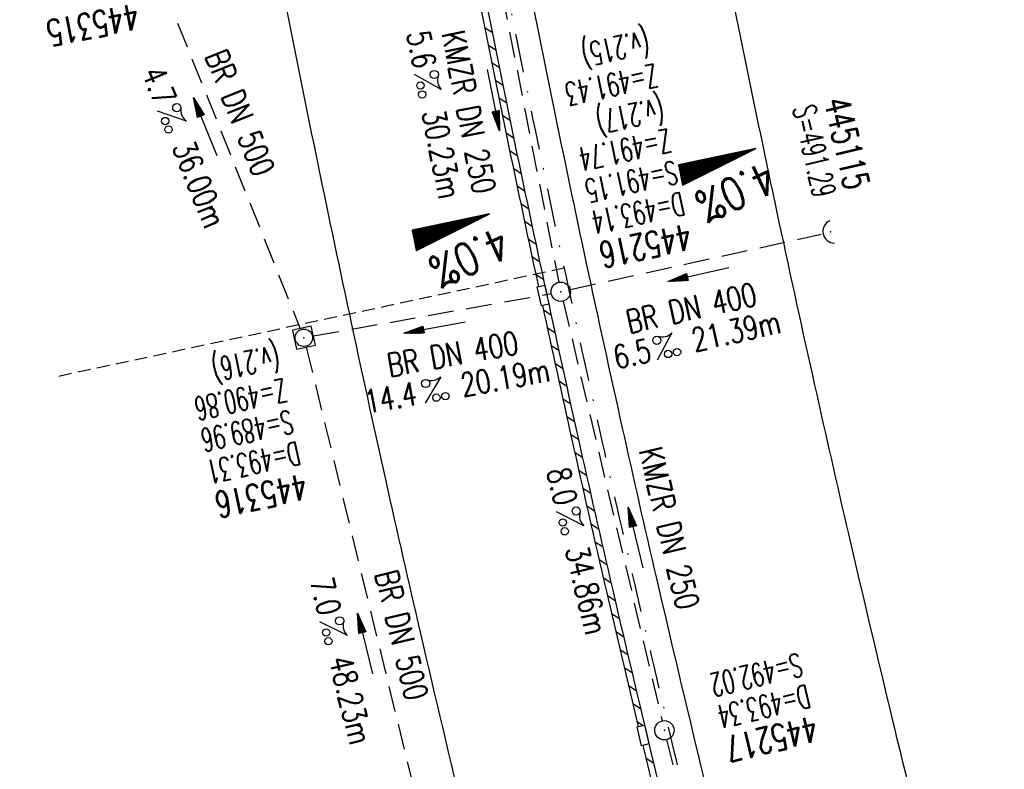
# Model space of a CAD drawing. Extents: x 459406 to 461721, y 413308 to 423218.
# Tile 79 of 256: x 460939 to 461015, y 415916 to 415974. Entities that reach past the tile are written whole.
import ezdxf
from ezdxf.enums import TextEntityAlignment as Align

# ---------------------------------------------------------------- set-up
doc = ezdxf.new("R2010")
doc.units = 0
doc.header["$LTSCALE"] = 2
doc.header["$MEASUREMENT"] = 0
for name, pattern in [('AUSGEZOGEN', [0]), ('GESTRICH-X2', [1.5, 1, -0.5]), ('GESTRICHELT', [0.75, 0.5, -0.25]), ('STRICHPT-X3', [3, 1.5, -0.75, 0, -0.75])]:
    doc.linetypes.add(name, pattern=pattern)
doc.layers.get('0').update_dxf_attribs({"linetype": 'AUSGEZOGEN'})
for name, color, linetype in [('ACHSE', 1, 'STRICHPT-X3'), ('FBR', 8, 'CONTINUOUS'), ('GEF', 7, 'AUSGEZOGEN'), ('HEKTOM', 1, 'GESTRICHELT'), ('KANAL', 7, 'GESTRICH-X2'), ('PFEIL', 7, 'CONTINUOUS'), ('RINNE', 200, 'CONTINUOUS'), ('SCHACHTNR', 6, 'CONTINUOUS'), ('SCHSYMBOL', 7, 'AUSGEZOGEN'), ('TEXTO', 4, 'CONTINUOUS'), ('TEXTU', 4, 'CONTINUOUS')]:
    doc.layers.add(name, color=color, linetype=linetype)
doc.styles.add('ROMANS', font='romans.shx', dxfattribs={"width": 0.8})

# ---------------------------------------------------------------- blocks, each defined once
blk = doc.blocks.new('PROM')
blk.add_line((1.566, 1.817), (0.019, 0.015))
for centre, radius in [((0.317, 1.51), 0.317), ((0.943, 0.291), 0.283), ((1.645, 0.287), 0.283)]:
    blk.add_circle(centre, radius)
blk.add_arc((0.992, 2.682), 1.033, 239.14139, 303.35492)
blk = doc.blocks.new('PFEIL2')
at = {"color": 0}
for p, q in [((0.88, 0.002), (-2.401, -0.012)), ((0.881, -0.271), (0.879, 0.276)), ((0.879, 0.276), (2.429, 0.009)), ((0.911, 0.27), (0.879, 0.265)), ((0.965, 0.261), (0.879, 0.246)), ((1.019, 0.252), (0.879, 0.228)), ((1.073, 0.242), (0.879, 0.209)), ((1.127, 0.233), (0.879, 0.191)), ((1.181, 0.224), (0.879, 0.172)), ((1.235, 0.214), (0.879, 0.154)), ((1.289, 0.205), (0.879, 0.135)), ((1.343, 0.196), (0.879, 0.117)), ((1.397, 0.187), (0.879, 0.098)), ((1.451, 0.177), (0.879, 0.08)), ((1.505, 0.168), (0.879, 0.061)), ((1.559, 0.159), (0.88, 0.043)), ((1.613, 0.149), (0.88, 0.024)), ((1.668, 0.14), (0.88, 0.006)), ((1.722, 0.131), (0.88, -0.013)), ((1.776, 0.121), (0.88, -0.031)), ((1.83, 0.112), (0.88, -0.05)), ((1.884, 0.103), (0.88, -0.068)), ((1.938, 0.094), (0.88, -0.087)), ((1.992, 0.084), (0.88, -0.105)), ((2.046, 0.075), (0.88, -0.124)), ((2.1, 0.066), (0.88, -0.142)), ((2.154, 0.056), (0.88, -0.161)), ((2.208, 0.047), (0.88, -0.179)), ((2.262, 0.038), (0.881, -0.198)), ((2.316, 0.029), (0.881, -0.216)), ((2.37, 0.019), (0.881, -0.235)), ((2.424, 0.01), (0.881, -0.253)), ((2.429, 0.009), (0.881, -0.271))]:
    blk.add_line(p, q, dxfattribs=at)
blk = doc.blocks.new('20')
blk.add_lwpolyline([(-0.754, -0.751), (0.754, -0.751), (0.754, 0.75), (-0.754, 0.75)], close=True)
blk.add_circle((0, 0), 0.676)
blk.add_point((0, 0))
blk = doc.blocks.new('40')
at = {"color": 0}
blk.add_arc((0.025, 0.311), 0.91, 192.5363, 347.4637, dxfattribs=at)
blk.add_point((0, 0), dxfattribs=at)
blk = doc.blocks.new('GST')
at = {"color": 0}
blk.add_circle((0, 0), 0.75, dxfattribs=at)
blk.add_point((0, 0), dxfattribs=at)
blk = doc.blocks.new('*X8')
at = {"color": 0}
for p, q in [((725.827, 193.844), (727.436, 195.453)), ((725.827, 193.853), (727.427, 195.453)), ((725.827, 193.861), (727.418, 195.453)), ((725.827, 193.87), (727.409, 195.453)), ((725.827, 193.879), (727.401, 195.453)), ((725.827, 193.888), (727.392, 195.453)), ((725.827, 193.897), (727.383, 195.453)), ((725.827, 193.906), (727.374, 195.453)), ((725.827, 193.914), (727.365, 195.453)), ((725.827, 193.923), (727.356, 195.453)), ((725.827, 193.932), (727.347, 195.453)), ((725.827, 193.941), (727.339, 195.453)), ((725.827, 193.95), (727.33, 195.453)), ((725.827, 193.959), (727.321, 195.453)), ((725.827, 193.967), (727.312, 195.453)), ((725.827, 193.976), (727.303, 195.453)), ((725.827, 193.985), (727.294, 195.453)), ((725.827, 193.994), (727.286, 195.453)), ((725.827, 194.003), (727.277, 195.453)), ((725.827, 194.012), (727.268, 195.453)), ((725.827, 194.02), (727.259, 195.453)), ((725.827, 194.029), (727.25, 195.453)), ((725.827, 194.038), (727.241, 195.453)), ((725.827, 194.047), (727.233, 195.453)), ((725.827, 194.056), (727.224, 195.453)), ((725.827, 194.065), (727.215, 195.453)), ((725.827, 194.073), (727.206, 195.453)), ((725.827, 194.082), (727.197, 195.453)), ((725.827, 194.091), (727.188, 195.453)), ((725.827, 194.1), (727.18, 195.453)), ((725.827, 194.109), (727.171, 195.453)), ((725.827, 194.118), (727.162, 195.453)), ((725.827, 194.127), (727.153, 195.453)), ((725.827, 194.135), (727.144, 195.453)), ((725.827, 194.144), (727.135, 195.453)), ((725.827, 194.153), (727.127, 195.453)), ((725.827, 194.162), (727.118, 195.453)), ((725.827, 194.171), (727.109, 195.453)), ((725.827, 194.18), (727.1, 195.453)), ((725.827, 194.188), (727.091, 195.453)), ((725.827, 194.197), (727.082, 195.453)), ((725.827, 194.206), (727.073, 195.453)), ((725.827, 194.215), (727.065, 195.453)), ((725.827, 194.224), (727.056, 195.453)), ((725.827, 194.233), (727.047, 195.453)), ((725.827, 194.241), (727.038, 195.453)), ((725.827, 194.25), (727.029, 195.453)), ((725.827, 194.259), (727.02, 195.453)), ((725.827, 194.268), (727.012, 195.453)), ((725.827, 194.277), (727.003, 195.453)), ((725.827, 194.286), (726.994, 195.453)), ((725.827, 194.294), (726.985, 195.453)), ((725.827, 194.303), (726.976, 195.453)), ((725.827, 194.312), (726.967, 195.453)), ((725.827, 194.321), (726.959, 195.453)), ((725.827, 194.33), (726.95, 195.453)), ((725.827, 194.339), (726.941, 195.453)), ((725.827, 194.348), (726.932, 195.453)), ((725.827, 194.356), (726.923, 195.453)), ((725.827, 194.365), (726.914, 195.453)), ((725.827, 194.374), (726.906, 195.453)), ((725.827, 194.383), (726.897, 195.453)), ((725.827, 194.392), (726.888, 195.453)), ((725.827, 194.401), (726.879, 195.453)), ((725.827, 194.409), (726.87, 195.453)), ((725.827, 194.418), (726.861, 195.453)), ((725.827, 194.427), (726.853, 195.453)), ((725.827, 194.436), (726.844, 195.453)), ((725.827, 194.445), (726.835, 195.453)), ((725.827, 194.454), (726.826, 195.453)), ((725.827, 194.462), (726.817, 195.453)), ((725.827, 194.471), (726.808, 195.453)), ((725.827, 194.48), (726.799, 195.453)), ((725.827, 194.489), (726.791, 195.453)), ((725.827, 194.498), (726.782, 195.453)), ((725.827, 194.507), (726.773, 195.453)), ((725.827, 194.515), (726.764, 195.453)), ((725.827, 194.524), (726.755, 195.453)), ((725.827, 194.533), (726.746, 195.453)), ((725.827, 194.542), (726.738, 195.453)), ((725.827, 194.551), (726.729, 195.453)), ((725.827, 194.56), (726.72, 195.453)), ((725.827, 194.568), (726.711, 195.453)), ((725.827, 194.577), (726.702, 195.453)), ((725.827, 194.586), (726.693, 195.453)), ((725.827, 194.595), (726.685, 195.453)), ((725.827, 194.604), (726.676, 195.453)), ((725.827, 194.613), (726.667, 195.453)), ((725.827, 194.622), (726.658, 195.453)), ((725.827, 194.63), (726.649, 195.453)), ((725.827, 194.639), (726.64, 195.453)), ((725.827, 194.648), (726.632, 195.453)), ((725.827, 194.657), (726.623, 195.453)), ((725.827, 194.666), (726.614, 195.453)), ((725.827, 194.675), (726.605, 195.453)), ((725.827, 194.683), (726.596, 195.453)), ((725.827, 194.692), (726.587, 195.453)), ((725.827, 194.701), (726.579, 195.453)), ((725.827, 194.71), (726.57, 195.453)), ((725.827, 194.719), (726.561, 195.453)), ((725.827, 194.728), (726.552, 195.453)), ((725.827, 194.736), (726.543, 195.453)), ((725.827, 194.745), (726.534, 195.453)), ((725.827, 194.754), (726.525, 195.453)), ((725.827, 194.763), (726.517, 195.453)), ((725.827, 194.772), (726.508, 195.453)), ((725.827, 194.781), (726.499, 195.453)), ((725.827, 194.789), (726.49, 195.453)), ((725.827, 194.798), (726.481, 195.453)), ((725.827, 194.807), (726.472, 195.453)), ((725.827, 194.816), (726.464, 195.453)), ((725.827, 194.825), (726.455, 195.453)), ((725.827, 194.834), (726.446, 195.453)), ((725.827, 194.842), (726.437, 195.453)), ((725.827, 194.851), (726.428, 195.453)), ((725.827, 194.86), (726.419, 195.453)), ((725.827, 194.869), (726.411, 195.453)), ((725.827, 194.878), (726.402, 195.453)), ((725.827, 194.887), (726.393, 195.453)), ((725.827, 194.896), (726.384, 195.453)), ((725.827, 194.904), (726.375, 195.453)), ((725.827, 194.913), (726.366, 195.453)), ((725.827, 194.922), (726.358, 195.453)), ((725.827, 194.931), (726.349, 195.453)), ((725.827, 194.94), (726.34, 195.453)), ((725.827, 194.949), (726.331, 195.453)), ((725.827, 194.957), (726.322, 195.453)), ((725.827, 194.966), (726.313, 195.453)), ((725.827, 194.975), (726.305, 195.453)), ((725.827, 194.984), (726.296, 195.453)), ((725.827, 194.993), (726.287, 195.453)), ((725.827, 195.002), (726.278, 195.453)), ((725.827, 195.01), (726.269, 195.453)), ((725.827, 195.019), (726.26, 195.453)), ((725.827, 195.028), (726.251, 195.453)), ((725.827, 195.037), (726.243, 195.453)), ((725.827, 195.046), (726.234, 195.453)), ((725.827, 195.055), (726.225, 195.453)), ((725.827, 195.063), (726.216, 195.453)), ((725.827, 195.072), (726.207, 195.453)), ((725.827, 195.081), (726.198, 195.453)), ((725.827, 195.09), (726.19, 195.453)), ((725.827, 195.099), (726.181, 195.453)), ((725.827, 195.108), (726.172, 195.453)), ((725.827, 195.116), (726.163, 195.453)), ((725.827, 195.125), (726.154, 195.453)), ((725.827, 195.134), (726.145, 195.453)), ((725.827, 195.143), (726.137, 195.453)), ((725.827, 195.152), (726.128, 195.453)), ((725.827, 195.161), (726.119, 195.453)), ((725.827, 195.17), (726.11, 195.453)), ((725.827, 195.178), (726.101, 195.453)), ((725.827, 195.187), (726.092, 195.453)), ((725.827, 195.196), (726.084, 195.453)), ((725.827, 195.205), (726.075, 195.453)), ((725.827, 195.214), (726.066, 195.453)), ((725.827, 195.223), (726.057, 195.453)), ((725.827, 195.231), (726.048, 195.453)), ((725.827, 195.24), (726.039, 195.453)), ((725.827, 195.249), (726.031, 195.453)), ((725.827, 195.258), (726.022, 195.453)), ((725.827, 195.267), (726.013, 195.453)), ((725.827, 195.276), (726.004, 195.453)), ((725.827, 195.284), (725.995, 195.453)), ((725.827, 195.293), (725.986, 195.453)), ((725.827, 195.302), (725.977, 195.453)), ((725.827, 195.311), (725.969, 195.453)), ((725.827, 195.32), (725.96, 195.453)), ((725.827, 195.329), (725.951, 195.453)), ((725.827, 195.337), (725.942, 195.453)), ((725.827, 195.346), (725.933, 195.453)), ((725.827, 195.355), (725.924, 195.453)), ((725.827, 195.364), (725.916, 195.453)), ((725.827, 195.373), (725.907, 195.453)), ((725.827, 195.382), (725.898, 195.453)), ((725.827, 195.39), (725.889, 195.453)), ((725.827, 195.399), (725.88, 195.453)), ((725.827, 195.408), (725.871, 195.453)), ((725.827, 195.417), (725.863, 195.453)), ((725.827, 195.426), (725.854, 195.453)), ((725.827, 195.435), (725.845, 195.453)), ((725.827, 195.444), (725.836, 195.453)), ((725.827, 193.826), (727.433, 195.433)), ((725.827, 193.817), (727.43, 195.421)), ((725.827, 193.808), (727.427, 195.409)), ((725.827, 193.799), (727.424, 195.397)), ((725.827, 193.791), (727.421, 195.385)), ((725.827, 193.782), (727.418, 195.373)), ((725.827, 193.773), (727.414, 195.361)), ((725.827, 193.764), (727.411, 195.349)), ((725.827, 193.755), (727.408, 195.337)), ((725.827, 193.746), (727.405, 195.325)), ((725.827, 193.738), (727.402, 195.313)), ((725.827, 193.729), (727.399, 195.301)), ((725.827, 193.72), (727.395, 195.289)), ((725.827, 193.711), (727.392, 195.277)), ((725.827, 193.702), (727.389, 195.265)), ((725.827, 193.693), (727.386, 195.253)), ((725.827, 193.685), (727.383, 195.241)), ((725.827, 193.676), (727.38, 195.229)), ((725.827, 193.667), (727.377, 195.217)), ((725.827, 193.658), (727.373, 195.205)), ((725.827, 193.649), (727.37, 195.193)), ((725.827, 193.64), (727.367, 195.181)), ((725.827, 193.632), (727.364, 195.169)), ((725.827, 193.623), (727.361, 195.157)), ((725.827, 193.614), (727.358, 195.145)), ((725.827, 193.605), (727.354, 195.133)), ((725.827, 193.596), (727.351, 195.121)), ((725.827, 193.587), (727.348, 195.109)), ((725.827, 193.579), (727.345, 195.097)), ((725.827, 193.57), (727.342, 195.085)), ((725.827, 193.561), (727.339, 195.073)), ((725.827, 193.552), (727.336, 195.061)), ((725.827, 193.543), (727.332, 195.049)), ((725.827, 193.534), (727.329, 195.037)), ((725.827, 193.525), (727.326, 195.025)), ((725.827, 193.517), (727.323, 195.013)), ((725.827, 193.508), (727.32, 195.001)), ((725.827, 193.499), (727.317, 194.989)), ((725.827, 193.49), (727.313, 194.977)), ((725.827, 193.481), (727.31, 194.965)), ((725.827, 193.472), (727.307, 194.953)), ((725.827, 193.464), (727.304, 194.941)), ((725.827, 193.455), (727.301, 194.929)), ((725.827, 193.446), (727.298, 194.917)), ((725.827, 193.437), (727.295, 194.905)), ((725.827, 193.428), (727.291, 194.893)), ((725.827, 193.419), (727.288, 194.881)), ((725.827, 193.411), (727.285, 194.869)), ((725.827, 193.402), (727.282, 194.857)), ((725.827, 193.393), (727.279, 194.845)), ((725.827, 193.384), (727.276, 194.833)), ((725.827, 193.375), (727.272, 194.821)), ((725.827, 193.366), (727.269, 194.809)), ((725.827, 193.358), (727.266, 194.797)), ((725.827, 193.349), (727.263, 194.785)), ((725.827, 193.34), (727.26, 194.773)), ((725.827, 193.331), (727.257, 194.761)), ((725.827, 193.322), (727.254, 194.749)), ((725.827, 193.313), (727.25, 194.737)), ((725.827, 193.305), (727.247, 194.725)), ((725.827, 193.296), (727.244, 194.713)), ((725.827, 193.287), (727.241, 194.701)), ((725.827, 193.278), (727.238, 194.689)), ((725.827, 193.269), (727.235, 194.677)), ((725.827, 193.26), (727.231, 194.665)), ((725.827, 193.251), (727.228, 194.653)), ((725.827, 193.243), (727.225, 194.641)), ((725.827, 193.234), (727.222, 194.629)), ((725.827, 193.225), (727.219, 194.617)), ((725.827, 193.216), (727.216, 194.605)), ((725.827, 193.207), (727.213, 194.593)), ((725.827, 193.198), (727.209, 194.581)), ((725.827, 193.19), (727.206, 194.569)), ((725.827, 193.181), (727.203, 194.557)), ((725.827, 193.172), (727.2, 194.545)), ((725.827, 193.163), (727.197, 194.533)), ((725.827, 193.154), (727.194, 194.521)), ((725.827, 193.145), (727.19, 194.509)), ((725.827, 193.137), (727.187, 194.497)), ((725.827, 193.128), (727.184, 194.485)), ((725.827, 193.119), (727.181, 194.473)), ((725.827, 193.11), (727.178, 194.461)), ((725.827, 193.101), (727.175, 194.449)), ((725.827, 193.092), (727.172, 194.437)), ((725.827, 193.084), (727.168, 194.425)), ((725.827, 193.075), (727.165, 194.413)), ((725.827, 193.066), (727.162, 194.401)), ((725.827, 193.057), (727.159, 194.389)), ((725.827, 193.048), (727.156, 194.377)), ((725.827, 193.039), (727.153, 194.365)), ((725.827, 193.031), (727.149, 194.353)), ((725.827, 193.022), (727.146, 194.341)), ((725.827, 193.013), (727.143, 194.329)), ((725.827, 193.004), (727.14, 194.317)), ((725.827, 192.995), (727.137, 194.305)), ((725.827, 192.986), (727.134, 194.293)), ((725.827, 192.977), (727.131, 194.281)), ((725.827, 192.969), (727.127, 194.269)), ((725.827, 192.96), (727.124, 194.257)), ((725.827, 192.951), (727.121, 194.245)), ((725.827, 192.942), (727.118, 194.233)), ((725.827, 192.933), (727.115, 194.221)), ((725.827, 192.924), (727.112, 194.209)), ((725.827, 192.916), (727.108, 194.197)), ((725.827, 192.907), (727.105, 194.185)), ((725.827, 192.898), (727.102, 194.173)), ((725.827, 192.889), (727.099, 194.161)), ((725.827, 192.88), (727.096, 194.15)), ((725.827, 192.871), (727.093, 194.138)), ((725.827, 192.863), (727.09, 194.126)), ((725.827, 192.854), (727.086, 194.114)), ((725.827, 192.845), (727.083, 194.102)), ((725.827, 192.836), (727.08, 194.09)), ((725.827, 192.827), (727.077, 194.078)), ((725.827, 192.818), (727.074, 194.066)), ((725.827, 192.81), (727.071, 194.054)), ((725.827, 192.801), (727.068, 194.042)), ((725.827, 192.792), (727.064, 194.03)), ((725.827, 192.783), (727.061, 194.018)), ((725.827, 192.774), (727.058, 194.006)), ((725.827, 192.765), (727.055, 193.994)), ((725.827, 192.757), (727.052, 193.982)), ((725.827, 192.748), (727.049, 193.97)), ((725.827, 192.739), (727.045, 193.958)), ((725.827, 192.73), (727.042, 193.946)), ((725.827, 192.721), (727.039, 193.934)), ((725.827, 192.712), (727.036, 193.922)), ((725.827, 192.703), (727.033, 193.91)), ((725.827, 192.695), (727.03, 193.898)), ((725.827, 192.686), (727.027, 193.886)), ((725.827, 192.677), (727.023, 193.874)), ((725.827, 192.668), (727.02, 193.862)), ((725.827, 192.659), (727.017, 193.85)), ((725.827, 192.65), (727.014, 193.838)), ((725.827, 192.642), (727.011, 193.826)), ((725.827, 192.633), (727.008, 193.814)), ((725.827, 192.624), (727.004, 193.802)), ((725.827, 192.615), (727.001, 193.79)), ((725.827, 192.606), (726.998, 193.778)), ((725.827, 192.597), (726.995, 193.766)), ((725.827, 192.589), (726.992, 193.754)), ((725.827, 192.58), (726.989, 193.742)), ((725.827, 192.571), (726.986, 193.73)), ((725.827, 192.562), (726.982, 193.718)), ((725.827, 192.553), (726.979, 193.706)), ((725.827, 192.544), (726.976, 193.694)), ((725.827, 192.536), (726.973, 193.682)), ((725.827, 192.527), (726.97, 193.67)), ((725.827, 192.518), (726.967, 193.658)), ((725.827, 192.509), (726.963, 193.646)), ((725.827, 192.5), (726.96, 193.634)), ((725.827, 192.491), (726.957, 193.622)), ((725.827, 192.483), (726.954, 193.61)), ((725.827, 192.474), (726.951, 193.598)), ((725.827, 192.465), (726.948, 193.586)), ((725.827, 192.456), (726.945, 193.574)), ((725.827, 192.447), (726.941, 193.562)), ((725.827, 192.438), (726.938, 193.55)), ((725.827, 192.429), (726.935, 193.538)), ((725.827, 192.421), (726.932, 193.526)), ((725.827, 192.412), (726.929, 193.514)), ((725.827, 192.403), (726.926, 193.502)), ((725.827, 192.394), (726.922, 193.49)), ((725.827, 192.385), (726.919, 193.478)), ((725.827, 192.376), (726.916, 193.466)), ((725.827, 192.368), (726.913, 193.454)), ((725.827, 192.359), (726.91, 193.442)), ((725.827, 192.35), (726.907, 193.43)), ((725.827, 192.341), (726.904, 193.418)), ((725.827, 192.332), (726.9, 193.406)), ((725.827, 192.323), (726.897, 193.394)), ((725.827, 192.315), (726.894, 193.382)), ((725.827, 192.306), (726.891, 193.37)), ((725.827, 192.297), (726.888, 193.358)), ((725.827, 192.288), (726.885, 193.346)), ((725.827, 192.279), (726.881, 193.334)), ((725.827, 192.27), (726.878, 193.322)), ((725.827, 192.262), (726.875, 193.31)), ((725.827, 192.253), (726.872, 193.298)), ((725.827, 192.244), (726.869, 193.286)), ((725.827, 192.235), (726.866, 193.274)), ((725.827, 192.226), (726.863, 193.262)), ((725.827, 192.217), (726.859, 193.25)), ((725.827, 192.209), (726.856, 193.238)), ((725.827, 192.2), (726.853, 193.226)), ((725.827, 192.191), (726.85, 193.214)), ((725.827, 192.182), (726.847, 193.202)), ((725.827, 192.173), (726.844, 193.19)), ((725.827, 192.164), (726.84, 193.178)), ((725.827, 192.155), (726.837, 193.166)), ((725.827, 192.147), (726.834, 193.154)), ((725.827, 192.138), (726.831, 193.142)), ((725.827, 192.129), (726.828, 193.13)), ((725.827, 192.12), (726.825, 193.118)), ((725.827, 192.111), (726.822, 193.106)), ((725.827, 192.102), (726.818, 193.094)), ((725.827, 192.094), (726.815, 193.082)), ((725.827, 192.085), (726.812, 193.07)), ((725.827, 192.076), (726.809, 193.058)), ((725.827, 192.067), (726.806, 193.046)), ((725.827, 192.058), (726.803, 193.034)), ((725.827, 192.049), (726.799, 193.022)), ((725.827, 192.041), (726.796, 193.01)), ((725.827, 192.032), (726.793, 192.998)), ((725.827, 192.023), (726.79, 192.986)), ((725.827, 192.014), (726.787, 192.974)), ((725.827, 192.005), (726.784, 192.962)), ((725.827, 191.996), (726.781, 192.95)), ((725.827, 191.988), (726.777, 192.938)), ((725.827, 191.979), (726.774, 192.926)), ((725.827, 191.97), (726.771, 192.914)), ((725.827, 191.961), (726.768, 192.902)), ((725.827, 191.952), (726.765, 192.89)), ((725.827, 191.943), (726.762, 192.878)), ((725.827, 191.935), (726.758, 192.866)), ((725.827, 191.926), (726.755, 192.854)), ((725.827, 191.917), (726.752, 192.842)), ((725.827, 191.908), (726.749, 192.83)), ((725.827, 191.899), (726.746, 192.818)), ((725.827, 191.89), (726.743, 192.806)), ((725.827, 191.881), (726.74, 192.794)), ((725.827, 191.873), (726.736, 192.782)), ((725.827, 191.864), (726.733, 192.77)), ((725.827, 191.855), (726.73, 192.758)), ((725.827, 191.846), (726.727, 192.746)), ((725.827, 191.837), (726.724, 192.734)), ((725.827, 191.828), (726.721, 192.722)), ((725.827, 191.82), (726.717, 192.71)), ((725.827, 191.811), (726.714, 192.698)), ((725.827, 191.802), (726.711, 192.686)), ((725.827, 191.793), (726.708, 192.674)), ((725.827, 191.784), (726.705, 192.662)), ((725.827, 191.775), (726.702, 192.65)), ((725.827, 191.767), (726.699, 192.639)), ((725.827, 191.758), (726.695, 192.627)), ((725.827, 191.749), (726.692, 192.615)), ((725.827, 191.74), (726.689, 192.603)), ((725.827, 191.731), (726.686, 192.591)), ((725.827, 191.722), (726.683, 192.579)), ((725.827, 191.714), (726.68, 192.567)), ((725.827, 191.705), (726.677, 192.555)), ((725.827, 191.696), (726.673, 192.543)), ((725.827, 191.687), (726.67, 192.531)), ((725.827, 191.678), (726.667, 192.519)), ((725.827, 191.669), (726.664, 192.507)), ((725.827, 191.66), (726.661, 192.495)), ((725.827, 191.652), (726.658, 192.483)), ((725.827, 191.643), (726.654, 192.471)), ((725.827, 191.634), (726.651, 192.459)), ((725.827, 191.625), (726.648, 192.447)), ((725.827, 191.616), (726.645, 192.435)), ((725.827, 191.607), (726.642, 192.423)), ((725.827, 191.599), (726.639, 192.411)), ((725.827, 191.59), (726.636, 192.399)), ((725.827, 191.581), (726.632, 192.387)), ((725.827, 191.572), (726.629, 192.375)), ((725.827, 191.563), (726.626, 192.363)), ((725.827, 191.554), (726.623, 192.351)), ((725.827, 191.546), (726.62, 192.339)), ((725.827, 191.537), (726.617, 192.327)), ((725.827, 191.528), (726.613, 192.315)), ((725.827, 191.519), (726.61, 192.303)), ((725.827, 191.51), (726.607, 192.291)), ((725.827, 191.501), (726.604, 192.279)), ((725.827, 191.493), (726.601, 192.267)), ((725.827, 191.484), (726.598, 192.255)), ((725.827, 191.475), (726.595, 192.243)), ((725.827, 191.466), (726.591, 192.231)), ((725.827, 191.457), (726.588, 192.219)), ((725.827, 191.448), (726.585, 192.207)), ((725.827, 191.44), (726.582, 192.195)), ((725.827, 191.431), (726.579, 192.183)), ((725.827, 191.422), (726.576, 192.171)), ((725.827, 191.413), (726.572, 192.159)), ((725.827, 191.404), (726.569, 192.147)), ((725.827, 191.395), (726.566, 192.135)), ((725.827, 191.386), (726.563, 192.123)), ((725.827, 191.378), (726.56, 192.111)), ((725.827, 191.369), (726.557, 192.099)), ((725.827, 191.36), (726.554, 192.087)), ((725.827, 191.351), (726.55, 192.075)), ((725.827, 191.342), (726.547, 192.063)), ((725.827, 191.333), (726.544, 192.051)), ((725.827, 191.325), (726.541, 192.039)), ((725.827, 191.316), (726.538, 192.027)), ((725.827, 191.307), (726.535, 192.015)), ((725.827, 191.298), (726.531, 192.003)), ((725.827, 191.289), (726.528, 191.991)), ((725.827, 191.28), (726.525, 191.979)), ((725.827, 191.272), (726.522, 191.967)), ((725.827, 191.263), (726.519, 191.955)), ((725.827, 191.254), (726.516, 191.943)), ((725.827, 191.245), (726.513, 191.931)), ((725.827, 191.236), (726.509, 191.919)), ((725.827, 191.227), (726.506, 191.907)), ((725.827, 191.219), (726.503, 191.895)), ((725.827, 191.21), (726.5, 191.883)), ((725.827, 191.201), (726.497, 191.871)), ((725.827, 191.192), (726.494, 191.859)), ((725.827, 191.183), (726.49, 191.847)), ((725.827, 191.174), (726.487, 191.835)), ((725.827, 191.166), (726.484, 191.823)), ((725.827, 191.157), (726.481, 191.811)), ((725.827, 191.148), (726.478, 191.799)), ((725.827, 191.139), (726.475, 191.787)), ((725.827, 191.13), (726.472, 191.775)), ((725.827, 191.121), (726.468, 191.763)), ((725.827, 191.112), (726.465, 191.751)), ((725.827, 191.104), (726.462, 191.739)), ((725.827, 191.095), (726.459, 191.727)), ((725.827, 191.086), (726.456, 191.715)), ((725.827, 191.077), (726.453, 191.703)), ((725.827, 191.068), (726.449, 191.691)), ((725.827, 191.059), (726.446, 191.679)), ((725.827, 191.051), (726.443, 191.667)), ((725.827, 191.042), (726.44, 191.655)), ((725.827, 191.033), (726.437, 191.643)), ((725.827, 191.024), (726.434, 191.631)), ((725.827, 191.015), (726.431, 191.619)), ((725.827, 191.006), (726.427, 191.607)), ((725.827, 190.998), (726.424, 191.595)), ((725.827, 190.989), (726.421, 191.583)), ((725.827, 190.98), (726.418, 191.571)), ((725.827, 190.971), (726.415, 191.559)), ((725.827, 190.962), (726.412, 191.547)), ((725.827, 190.953), (726.408, 191.535)), ((725.827, 190.945), (726.405, 191.523)), ((725.827, 190.936), (726.402, 191.511)), ((725.827, 190.927), (726.399, 191.499)), ((725.827, 190.918), (726.396, 191.487)), ((725.827, 190.909), (726.393, 191.475)), ((725.827, 190.9), (726.39, 191.463)), ((725.827, 190.892), (726.386, 191.451)), ((725.827, 190.883), (726.383, 191.439)), ((725.827, 190.874), (726.38, 191.427)), ((725.827, 190.865), (726.377, 191.415)), ((725.827, 190.856), (726.374, 191.403)), ((725.827, 190.847), (726.371, 191.391)), ((725.827, 190.838), (726.367, 191.379)), ((725.827, 190.83), (726.364, 191.367)), ((725.827, 190.821), (726.361, 191.355)), ((725.827, 190.812), (726.358, 191.343)), ((725.827, 190.803), (726.355, 191.331)), ((725.827, 190.794), (726.352, 191.319)), ((725.827, 190.785), (726.349, 191.307)), ((725.827, 190.777), (726.345, 191.295)), ((725.827, 190.768), (726.342, 191.283)), ((725.827, 190.759), (726.339, 191.271)), ((725.827, 190.75), (726.336, 191.259)), ((725.827, 190.741), (726.333, 191.247)), ((725.827, 190.732), (726.33, 191.235)), ((725.827, 190.724), (726.326, 191.223)), ((725.827, 190.715), (726.323, 191.211)), ((725.827, 190.706), (726.32, 191.199)), ((725.827, 190.697), (726.317, 191.187)), ((725.827, 190.688), (726.314, 191.175)), ((725.827, 190.679), (726.311, 191.163)), ((725.827, 190.671), (726.308, 191.151)), ((725.827, 190.662), (726.304, 191.139)), ((725.827, 190.653), (726.301, 191.128)), ((725.827, 190.644), (726.298, 191.116)), ((725.827, 190.635), (726.295, 191.104)), ((725.827, 190.626), (726.292, 191.092)), ((725.827, 190.618), (726.289, 191.08)), ((725.827, 190.609), (726.286, 191.068)), ((725.827, 190.6), (726.282, 191.056)), ((725.827, 190.591), (726.279, 191.044)), ((725.827, 190.582), (726.276, 191.032)), ((725.827, 190.573), (726.273, 191.02)), ((725.827, 190.564), (726.27, 191.008)), ((725.827, 190.556), (726.267, 190.996)), ((725.827, 190.547), (726.263, 190.984)), ((725.827, 190.538), (726.26, 190.972)), ((725.827, 190.529), (726.257, 190.96)), ((725.827, 190.52), (726.254, 190.948)), ((725.827, 190.511), (726.251, 190.936)), ((725.827, 190.503), (726.248, 190.924)), ((725.827, 190.494), (726.245, 190.912)), ((725.827, 190.485), (726.241, 190.9)), ((725.827, 190.476), (726.238, 190.888)), ((725.827, 190.467), (726.235, 190.876)), ((725.827, 190.458), (726.232, 190.864)), ((725.827, 190.45), (726.229, 190.852)), ((725.827, 190.441), (726.226, 190.84)), ((725.827, 190.432), (726.222, 190.828)), ((725.827, 190.423), (726.219, 190.816)), ((725.827, 190.414), (726.216, 190.804)), ((725.827, 190.405), (726.213, 190.792)), ((725.827, 190.397), (726.21, 190.78)), ((725.827, 190.388), (726.207, 190.768)), ((725.827, 190.379), (726.204, 190.756)), ((725.827, 190.37), (726.2, 190.744)), ((725.827, 190.361), (726.197, 190.732)), ((725.827, 190.352), (726.194, 190.72)), ((725.827, 190.344), (726.191, 190.708)), ((725.827, 190.335), (726.188, 190.696)), ((725.827, 190.326), (726.185, 190.684)), ((725.827, 190.317), (726.181, 190.672)), ((725.827, 190.308), (726.178, 190.66)), ((725.827, 190.299), (726.175, 190.648)), ((725.827, 190.29), (726.172, 190.636)), ((725.827, 190.282), (726.169, 190.624)), ((725.827, 190.273), (726.166, 190.612)), ((725.827, 190.264), (726.163, 190.6)), ((725.827, 190.255), (726.159, 190.588)), ((725.827, 190.246), (726.156, 190.576)), ((725.827, 190.237), (726.153, 190.564)), ((725.827, 190.229), (726.15, 190.552)), ((725.827, 190.22), (726.147, 190.54)), ((725.827, 190.211), (726.144, 190.528)), ((725.827, 190.202), (726.14, 190.516)), ((725.827, 190.193), (726.137, 190.504)), ((725.827, 190.184), (726.134, 190.492)), ((725.827, 190.176), (726.131, 190.48)), ((725.827, 190.167), (726.128, 190.468)), ((725.827, 190.158), (726.125, 190.456)), ((725.827, 190.149), (726.122, 190.444)), ((725.827, 190.14), (726.118, 190.432)), ((725.827, 190.131), (726.115, 190.42)), ((725.827, 190.123), (726.112, 190.408)), ((725.827, 190.114), (726.109, 190.396)), ((725.827, 190.105), (726.106, 190.384)), ((725.827, 190.096), (726.103, 190.372)), ((725.827, 190.087), (726.099, 190.36)), ((725.827, 190.078), (726.096, 190.348)), ((725.827, 190.07), (726.093, 190.336)), ((725.827, 190.061), (726.09, 190.324)), ((725.827, 190.052), (726.087, 190.312)), ((725.827, 190.043), (726.084, 190.3)), ((725.827, 190.034), (726.081, 190.288)), ((725.827, 190.025), (726.077, 190.276)), ((725.827, 190.016), (726.074, 190.264)), ((725.827, 190.008), (726.071, 190.252)), ((725.827, 189.999), (726.068, 190.24)), ((725.827, 189.99), (726.065, 190.228)), ((725.827, 189.981), (726.062, 190.216)), ((725.827, 189.972), (726.058, 190.204)), ((725.827, 189.963), (726.055, 190.192)), ((725.827, 189.955), (726.052, 190.18)), ((725.827, 189.946), (726.049, 190.168)), ((725.827, 189.937), (726.046, 190.156)), ((725.827, 189.928), (726.043, 190.144)), ((725.827, 189.919), (726.04, 190.132)), ((725.827, 189.91), (726.036, 190.12)), ((725.827, 189.902), (726.033, 190.108)), ((725.827, 189.893), (726.03, 190.096)), ((725.827, 189.884), (726.027, 190.084)), ((725.827, 189.875), (726.024, 190.072)), ((725.827, 189.866), (726.021, 190.06)), ((725.827, 189.857), (726.017, 190.048)), ((725.827, 189.849), (726.014, 190.036)), ((725.827, 189.84), (726.011, 190.024)), ((725.827, 189.831), (726.008, 190.012)), ((725.827, 189.822), (726.005, 190)), ((725.827, 189.813), (726.002, 189.988)), ((725.827, 189.804), (725.999, 189.976)), ((725.827, 189.796), (725.995, 189.964)), ((725.827, 189.787), (725.992, 189.952)), ((725.827, 189.778), (725.989, 189.94)), ((725.827, 189.769), (725.986, 189.928)), ((725.827, 189.76), (725.983, 189.916)), ((725.827, 189.751), (725.98, 189.904)), ((725.827, 189.742), (725.976, 189.892)), ((725.827, 189.734), (725.973, 189.88)), ((725.827, 189.725), (725.97, 189.868)), ((725.827, 189.716), (725.967, 189.856)), ((725.827, 189.707), (725.964, 189.844)), ((725.827, 189.698), (725.961, 189.832)), ((725.827, 189.689), (725.958, 189.82)), ((725.827, 189.681), (725.954, 189.808)), ((725.827, 189.672), (725.951, 189.796)), ((725.827, 189.663), (725.948, 189.784)), ((725.827, 189.654), (725.945, 189.772)), ((725.827, 189.645), (725.942, 189.76)), ((725.827, 189.636), (725.939, 189.748)), ((725.827, 189.628), (725.935, 189.736)), ((725.827, 189.619), (725.932, 189.724)), ((725.827, 189.61), (725.929, 189.712)), ((725.827, 189.601), (725.926, 189.7)), ((725.827, 189.592), (725.923, 189.688)), ((725.827, 189.583), (725.92, 189.676)), ((725.827, 189.575), (725.917, 189.664)), ((725.827, 189.566), (725.913, 189.652)), ((725.827, 189.557), (725.91, 189.64)), ((725.827, 189.548), (725.907, 189.628)), ((725.827, 189.539), (725.904, 189.616)), ((725.827, 189.53), (725.901, 189.605)), ((725.827, 189.521), (725.898, 189.593)), ((725.827, 189.513), (725.895, 189.581)), ((725.827, 189.504), (725.891, 189.569)), ((725.827, 189.495), (725.888, 189.557)), ((725.827, 189.486), (725.885, 189.545)), ((725.827, 189.477), (725.882, 189.533)), ((725.827, 189.468), (725.879, 189.521)), ((725.827, 189.46), (725.876, 189.509)), ((725.827, 189.451), (725.872, 189.497)), ((725.827, 189.442), (725.869, 189.485)), ((725.827, 189.433), (725.866, 189.473)), ((725.827, 189.424), (725.863, 189.461)), ((725.827, 189.415), (725.86, 189.449)), ((725.827, 189.407), (725.857, 189.437)), ((725.827, 189.398), (725.854, 189.425)), ((725.827, 189.389), (725.85, 189.413)), ((725.827, 189.38), (725.847, 189.401)), ((725.827, 189.371), (725.844, 189.389)), ((725.827, 189.362), (725.841, 189.377)), ((725.827, 189.354), (725.838, 189.365)), ((725.827, 189.345), (725.835, 189.353)), ((725.827, 189.336), (725.831, 189.341))]:
    blk.add_line(p, q, dxfattribs=at)
blk = doc.blocks.new('GEF')
at = {"color": 0}
for p, q in [((0.01, 0.018), (0.01, 6.148)), ((1.622, 6.148), (0.01, 0.018)), ((0.01, 6.148), (1.622, 6.148))]:
    blk.add_line(p, q, dxfattribs=at)
blk.add_blockref('*X8', (-725.817, -189.305), dxfattribs=at)

msp = doc.modelspace()

# ---------------------------------------------------------------- linework, layer by layer
at = {"layer": 'ACHSE', "flags": 128}
msp.add_lwpolyline([(460985.548, 416976.25), (460982.742, 416926.329), (460979.936, 416876.407), (460977.13, 416826.486), (460974.324, 416776.565), (460971.518, 416726.644), (460968.712, 416676.723), (460965.906, 416626.802), (460963.1, 416576.88, 0), (460961.733, 416552.566, 0), (460960.294, 416526.959, -0.000009), (460958.89, 416501.998, 0.00001), (460957.487, 416477.038, 0.000001), (460956.785, 416464.557, -0.000001), (460956.084, 416452.077), (460954.681, 416427.117), (460953.278, 416402.156), (460951.875, 416377.196, 0.000027), (460951.185, 416364.909, -0.000114), (460950.495, 416352.621, -0.000169), (460950.493, 416352.583, 0.000019), (460950.473, 416352.235, 0.002347), (460949.964, 416342.501, 0.0015), (460949.285, 416327.263, 0.002663), (460948.888, 416316.296, 0.002084), (460948.513, 416302.275, 0.002087), (460948.283, 416289.783, 0.002085), (460948.158, 416277.278, 0.002085), (460948.137, 416264.779, 0.002085), (460948.22, 416252.279, 0.002086), (460948.407, 416239.774, 0.002088), (460948.699, 416227.283, 0.002084), (460949.095, 416214.794, 0.002083), (460949.595, 416202.3, 0.002081), (460950.199, 416189.812, 0.002082), (460950.907, 416177.335, 0.002086), (460951.719, 416164.862, 0.002086), (460952.635, 416152.395, 0.002087), (460953.654, 416139.944, 0.002084), (460954.779, 416127.487, 0.002085), (460956.008, 416115.039, 0.002088), (460957.338, 416102.619, 0.002086), (460958.772, 416090.211, 0.002083), (460960.312, 416077.796, 0.002082), (460961.956, 416065.389, 0.002087), (460963.699, 416053.027, 0.002086), (460965.546, 416040.675, 0.002083), (460967.499, 416028.318, 0.00208), (460969.554, 416015.985, 0.002081), (460971.71, 416003.675, 0.002087), (460973.97, 415991.377, 0.002089), (460976.331, 415979.107, 0.002087), (460978.792, 415966.867, 0.002082), (460981.362, 415954.618, 0.002082), (460984.148, 415941.865, 0.002276), (460986.8, 415930.217, 0.001902), (460990.244, 415915.651, 0.002837), (460992.645, 415905.91, 0.000643), (460995.488, 415894.713, 0.001405), (460996.809, 415889.596, 0), (460998.528, 415883.015, 0.000001), (460998.872, 415881.699), (461005.191, 415857.511, 0.000017), (461008.351, 415845.417, -0.000015), (461011.511, 415833.323, -0.000002), (461014.671, 415821.229, -0.000002), (461017.83, 415809.135, -0.000001), (461020.99, 415797.041, 0.000005), (461024.149, 415784.946), (461030.468, 415760.758), (461036.787, 415736.57, 0.000028), (461038.983, 415728.166, -0.000015), (461041.179, 415719.762, -0.00065), (461041.486, 415718.58, -0.000124), (461043.088, 415712.377, -0.002577), (461045.469, 415702.947, -0.001641), (461049.083, 415688.106, -0.002531), (461051.665, 415677.106, -0.002087), (461054.672, 415663.739, -0.002079), (461057.313, 415651.527, -0.002077), (461059.854, 415639.283, -0.002078), (461062.295, 415627.009, -0.002083), (461064.629, 415614.743, -0.002085), (461066.86, 415602.46, -0.00208), (461068.994, 415590.128, -0.00208), (461071.024, 415577.786, -0.002082), (461072.949, 415565.443, -0.002086), (461074.772, 415553.076, -0.002086), (461076.492, 415540.695, -0.002081), (461078.107, 415528.309, -0.002078), (461079.622, 415515.892, -0.00208), (461081.034, 415503.452, -0.002087), (461082.339, 415491.041, -0.002085), (461083.54, 415478.621, -0.002078), (461084.641, 415466.147, -0.002076), (461085.638, 415453.67, -0.002082), (461086.529, 415441.219, -0.002088), (461087.317, 415428.753, -0.002085), (461088.001, 415416.263, -0.002081), (461088.581, 415403.772, -0.002082), (461089.057, 415391.285, -0.00208), (461089.429, 415378.795, -0.002078), (461089.697, 415366.294, -0.002082), (461089.861, 415353.787, -0.002085), (461089.921, 415341.295, -0.002085), (461089.877, 415328.803, -0.002082), (461089.728, 415316.296, -0.002078), (461089.475, 415303.794, -0.00208), (461089.119, 415291.304, -0.002082), (461088.658, 415278.809, -0.002084), (461088.094, 415266.325, -0.002082), (461087.426, 415253.85, -0.00208), (461086.653, 415241.367, -0.002079), (461085.777, 415228.897, -0.00208), (461084.797, 415216.436, -0.002085), (461083.633, 415203.064, -0.002418), (461082.526, 415191.54, -0.001753), (461080.941, 415176.374, -0.002741), (461079.84, 415166.685, -0.000279), (461078.804, 415158.036, -0.000933), (461078.489, 415155.455, -0.000004), (461077.263, 415145.575, -0.00001), (461076.803, 415141.87), (461073.723, 415117.061, 0.000001), (461071.82, 415101.734, 0.000001), (461070.643, 415092.251, 0.000018), (461069.104, 415079.846, -0.000014), (461067.564, 415067.441, -0.000008), (461066.024, 415055.036, 0.000011), (461064.484, 415042.632), (461058.325, 414993.013), (461052.166, 414943.394, -0.000009), (461049.086, 414918.584, 0.000009), (461046.006, 414893.774), (461039.847, 414844.155), (461033.688, 414794.536), (461027.529, 414744.917, -0.00001), (461024.449, 414720.107, 0.00001), (461021.369, 414695.298, 0.000001), (461018.29, 414670.488, -0.000001), (461015.21, 414645.678, 0), (461011.182, 414613.231, -0.000001), (461009.051, 414596.059, -0.000009), (461005.971, 414571.249, 0.00001), (461002.891, 414546.44), (460996.732, 414496.821), (460990.573, 414447.202), (460984.414, 414397.583, -0.000009), (460981.334, 414372.773, 0.000009), (460978.254, 414347.963), (460972.095, 414298.344), (460965.936, 414248.725), (460959.777, 414199.106, -0.00001), (460956.697, 414174.297, 0.00001), (460953.617, 414149.487, 0.000001), (460950.537, 414124.677, -0.000001), (460947.458, 414099.867, 0), (460943.43, 414067.42, -0.000001), (460941.299, 414050.248, -0.000009), (460938.219, 414025.438, 0.00001), (460935.139, 414000.629), (460928.98, 413951.01), (460922.821, 413901.391, 0.000001), (460919.742, 413876.581, -0.000001), (460916.662, 413851.771, -0.00001), (460913.582, 413826.961, 0.00001), (460910.502, 413802.152), (460904.343, 413752.533), (460898.184, 413702.914), (460892.025, 413653.295, -0.00001), (460888.945, 413628.486, 0.00001), (460885.865, 413603.676, 0.000001), (460882.785, 413578.866, -0.000001), (460879.706, 413554.056, 0), (460875.678, 413521.609, -0.000001), (460873.547, 413504.437, -0.000009), (460870.467, 413479.628, 0.00001), (460867.387, 413454.818), (460861.228, 413405.199), (460855.069, 413355.58, -0.000004), (460853.233, 413340.792, -0.000002), (460849.402, 413309.93)], format="xyb", dxfattribs=at)
at = {"layer": 'FBR'}
for points in [[(460939.563, 416465.526, -0.000001), (460938.861, 416453.045)], [(460955.038, 416464.656, -0.000001), (460954.337, 416452.175)], [(460958.533, 416464.459, -0.000001), (460957.831, 416451.979)], [(460973.759, 416463.603, -0.000001), (460973.057, 416451.123)], [(460992.756, 415983.69, 0.000224), (460993.011, 415982.389, 0.002087), (460995.445, 415970.288, 0.002082), (460997.985, 415958.178, 0.002082), (461000.741, 415945.563, 0.002276), (461003.359, 415934.066, 0.001902), (461006.773, 415919.626, 0.002837), (461009.128, 415910.072, 0.000643), (461011.959, 415898.918, 0.001405), (461013.257, 415893.893), (461014.976, 415887.311, 0.000001), (461015.32, 415885.996), (461021.639, 415861.808, 0.000017), (461024.799, 415849.715, -0.000015), (461027.959, 415837.62, -0.000002), (461031.119, 415825.526, -0.000002), (461034.278, 415813.432, -0.000001), (461037.438, 415801.337, 0.000005), (461040.597, 415789.243)], [(460969.226, 416028.598, 0.00208), (460971.279, 416016.28, 0.002081), (460973.432, 416003.984, 0.002087), (460975.69, 415991.7, 0.002089), (460978.048, 415979.445, 0.002087), (460980.507, 415967.219, 0.002082), (460983.073, 415954.984, 0.002082), (460985.856, 415942.246, 0.002276), (460988.505, 415930.613, 0.001902), (460991.945, 415916.061, 0.002837), (460994.342, 415906.338, 0.000643), (460997.183, 415895.146, 0.001405), (460998.502, 415890.038), (461000.221, 415883.457, 0.000001), (461000.565, 415882.141), (461006.884, 415857.953, 0.000017), (461010.044, 415845.859, -0.000015), (461013.204, 415833.765, -0.000002), (461016.364, 415821.671, -0.000002), (461019.523, 415809.577, -0.000001), (461022.683, 415797.483, 0.000005), (461025.842, 415785.388)], [(460963.816, 416040.409, 0.002083), (460965.772, 416028.038, 0.00208), (460967.829, 416015.69, 0.002081), (460969.988, 416003.366, 0.002087), (460972.25, 415991.053, 0.002089), (460974.614, 415978.769, 0.002087), (460977.078, 415966.515, 0.002082), (460979.651, 415954.252, 0.002082), (460982.44, 415941.484, 0.002276), (460985.095, 415929.821, 0.001902), (460988.542, 415915.242, 0.002837), (460990.948, 415905.482, 0.000643), (460993.792, 415894.28, 0.001405), (460995.116, 415889.154), (460996.835, 415882.572, 0.000001), (460997.179, 415881.257), (461003.498, 415857.069, 0.000017), (461006.658, 415844.975, -0.000015), (461009.818, 415832.881, -0.000002), (461012.977, 415820.787, -0.000002), (461016.137, 415808.693, -0.000001), (461019.296, 415796.598, 0.000005), (461022.456, 415784.504)], [(460959.439, 415976.901, 0.000181), (460959.651, 415975.825, 0.002087), (460962.14, 415963.446, 0.002082), (460964.739, 415951.058, 0.002082), (460967.555, 415938.167, 0.002276), (460970.241, 415926.368, 0.001902), (460973.715, 415911.677, 0.002837), (460976.162, 415901.748, 0.000643), (460979.016, 415890.509, 0.001405), (460980.361, 415885.299), (460982.08, 415878.718, 0.000001), (460982.424, 415877.402), (460988.743, 415853.214, 0.000017), (460991.903, 415841.119, -0.000015), (460995.063, 415829.026, -0.000002), (460998.223, 415816.932, -0.000002), (461001.382, 415804.838, -0.000001), (461004.541, 415792.744, 0.000005), (461007.701, 415780.649)]]:
    msp.add_lwpolyline(points, format="xyb", dxfattribs=at)
at = {"layer": 'HEKTOM'}
msp.add_line((460981.375, 415954.625), (460942.25, 415946.25), dxfattribs=at)
at = {"layer": 'KANAL'}
for p, q in [((460948.094, 415981.938), (460960.938, 415949.938)), ((460975.406, 415981.719), (460980.938, 415953.531)), ((460981.844, 415952.969), (461001.25, 415957.25)), ((460961.969, 415949.375), (460980.344, 415952.656)), ((460981.281, 415952.063), (460988.938, 415919.594)), ((460961.406, 415948.5), (460972.469, 415903.094)), ((460989.281, 415918.156), (460994.938, 415895.219))]:
    msp.add_line(p, q, dxfattribs=at)
at = {"layer": 'RINNE'}
for p, q in [((460975.201, 415973.248), (460975.786, 415972.877)), ((460975.474, 415971.89), (460976.059, 415971.518)), ((460975.749, 415970.531), (460976.334, 415970.159)), ((460976.025, 415969.17), (460976.611, 415968.798)), ((460976.303, 415967.809), (460976.889, 415967.436)), ((460976.582, 415966.447), (460977.169, 415966.074)), ((460976.862, 415965.084), (460977.45, 415964.71)), ((460977.145, 415963.719), (460977.733, 415963.346)), ((460977.428, 415962.354), (460978.017, 415961.98)), ((460977.714, 415960.988), (460978.303, 415960.614)), ((460978, 415959.621), (460978.59, 415959.246)), ((460978.289, 415958.253), (460978.879, 415957.878)), ((460978.578, 415956.884), (460979.169, 415956.509)), ((460978.87, 415955.514), (460979.461, 415955.138)), ((460979.163, 415954.143), (460979.755, 415953.767)), ((460979.753, 415951.398), (460980.346, 415951.021)), ((460980.05, 415950.025), (460980.644, 415949.647)), ((460980.349, 415948.65), (460980.943, 415948.272)), ((460980.65, 415947.274), (460981.244, 415946.896)), ((460980.952, 415945.897), (460981.547, 415945.519)), ((460981.255, 415944.52), (460981.851, 415944.141)), ((460981.56, 415943.141), (460982.156, 415942.762)), ((460981.866, 415941.761), (460982.463, 415941.382)), ((460982.174, 415940.381), (460982.772, 415940.001)), ((460982.484, 415938.999), (460983.082, 415938.619)), ((460982.796, 415937.616), (460983.395, 415937.236)), ((460983.109, 415936.232), (460983.709, 415935.851)), ((460983.425, 415934.847), (460984.025, 415934.466)), ((460983.742, 415933.461), (460984.343, 415933.079)), ((460984.061, 415932.073), (460984.662, 415931.691)), ((460984.382, 415930.684), (460984.984, 415930.302)), ((460984.705, 415929.294), (460985.307, 415928.911)), ((460985.029, 415927.904), (460985.632, 415927.52)), ((460985.354, 415926.512), (460985.957, 415926.128)), ((460985.681, 415925.12), (460986.284, 415924.736)), ((460986.009, 415923.726), (460986.613, 415923.342)), ((460986.338, 415922.332), (460986.942, 415921.948)), ((460986.668, 415920.938), (460987.273, 415920.553)), ((460987, 415919.542), (460987.455, 415919.252)), ((460987.667, 415916.748), (460988.273, 415916.363))]:
    msp.add_line(p, q, dxfattribs=at)
for points in [[(460967.987, 416014.763, 0.001924), (460969.988, 416003.366, 0.002087), (460972.25, 415991.053, 0.002089), (460974.614, 415978.769, 0.002087), (460977.078, 415966.515, 0.002082), (460979.651, 415954.252, 0.002082), (460982.44, 415941.484, 0.002276), (460985.095, 415929.821, 0.001902), (460988.542, 415915.242, 0.002837), (460990.948, 415905.482, 0.000643), (460993.792, 415894.28, 0.001405), (460995.116, 415889.154), (460996.835, 415882.572, 0.000001), (460997.179, 415881.257), (461003.498, 415857.069, 0.000017), (461006.658, 415844.975, -0.000015), (461009.818, 415832.881, -0.000002), (461012.977, 415820.787, -0.000002), (461016.137, 415808.693, 0), (461017.132, 415804.884, 0)], [(460973.598, 415981.356, 0.000456), (460974.123, 415978.673, 0.002087), (460976.588, 415966.414, 0.002082), (460979.162, 415954.147, 0.000155), (460979.365, 415953.199)], [(460979.682, 415951.729, 0.001689), (460981.952, 415941.376, 0.002276), (460984.608, 415929.708, 0.001375), (460987.09, 415919.165)], [(460987.438, 415917.703, 0.000336), (460988.056, 415915.125, 0.002837), (460990.463, 415905.359, 0.000608), (460993.151, 415894.768)]]:
    msp.add_lwpolyline(points, format="xyb", dxfattribs=at)
at = {"layer": 'SCHSYMBOL'}
for points in [[(460979.854, 415953.304), (460980.17, 415951.835), (460979.601, 415951.712), (460979.284, 415953.181)], [(460987.576, 415919.281), (460987.925, 415917.819), (460987.358, 415917.684), (460987.009, 415919.146)]]:
    msp.add_lwpolyline(points, close=True, dxfattribs=at)

# ---------------------------------------------------------------- block references
at = {"layer": 'GEF', "xscale": -1, "rotation": 101.879358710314}
for p in [(460996.211, 415963.892), (460975.602, 415958.836)]:
    msp.add_blockref('GEF', p, dxfattribs=at)
at = {"layer": 'PFEIL'}
for p, rotation in [((460975.893, 415967.634), 281.1215), ((460953.582, 415965.569), 111.8889), ((460991.754, 415954.135), 192.4863999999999), ((460971.335, 415950.034), 190.1574), ((460986.89, 415933.776), 103.3015), ((460965.955, 415925.57), 103.6853)]:
    msp.add_blockref('PFEIL2', p, dxfattribs=dict(at, rotation=rotation))
at = {"layer": 'SCHSYMBOL'}
for name, p, rotation in [('40', (461001.978, 415957.423), 282.1476999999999), ('GST', (460981.097, 415952.799), 282.1525), ('20', (460961.221, 415949.238), 282.126), ('GST', (460989.117, 415918.876), 283.4844000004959)]:
    msp.add_blockref(name, p, dxfattribs=dict(at, rotation=rotation))
at = {"layer": 'TEXTU'}
for p, rotation in [((460969.771, 415969.62), 281.1215), ((460949.866, 415966.77), 291.8889), ((460988.552, 415947.496), 12.4864), ((460970.598, 415944.154), 10.1574), ((460980.749, 415935.8), 283.3015000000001), ((460962.449, 415927.29), 283.6853)]:
    msp.add_blockref('PROM', p, dxfattribs=dict(at, rotation=rotation))

# ---------------------------------------------------------------- texts
at = {"layer": 'GEF', "style": 'ROMANS', "width": 0.8}
for p in [(460996.995, 415962.958), (460976.386, 415957.903)]:
    msp.add_text('4.0%', height=2.5, rotation=204.98765, dxfattribs=at).set_placement(p)
at = {"layer": 'SCHACHTNR', "style": 'ROMANS'}
for s, height, rotation, width, p in [('445315', 2, 190.794, 0.7, (460948.249, 415975.105)), ('(v.215)', 1.8, 192.1525, 0.6, (460987.745, 415973.051)), ('Z=491.43', 1.8, 192.1525, 0.6, (460988.372, 415970.436)), ('(v.217)', 1.8, 192.1525, 0.6, (460988.876, 415967.836)), ('445115', 2, 283.10508, 0.7, (461001.451, 415967.563)), ('S=491.29', 1.8, 283.10508, 0.6, (460999.022, 415966.991)), ('Z=491.74', 1.8, 192.1525, 0.6, (460989.408, 415965.399)), ('S=491.15', 1.8, 192.1525, 0.6, (460989.908, 415962.961)), ('D=493.14', 1.8, 192.1525, 0.6, (460990.439, 415960.524)), ('445216', 2, 192.1525, 0.7, (460990.97, 415958.086)), ('(v.216)', 1.8, 192.126, 0.6, (460959.136, 415948.697)), ('Z=490.86', 1.8, 192.126, 0.6, (460959.674, 415946.102)), ('S=489.96', 1.8, 192.126, 0.6, (460960.174, 415943.665)), ('D=493.31', 1.8, 192.126, 0.6, (460960.705, 415941.227)), ('445316', 2, 192.126, 0.7, (460961.236, 415938.759)), ('S=492.02', 1.8, 193.4844, 0.6, (460999.536, 415924.869)), ('D=493.34', 1.8, 193.4844, 0.6, (461000.13, 415922.431)), ('445217', 2, 193.4844, 0.7, (461000.692, 415920.025))]:
    msp.add_text(s, height=height, rotation=rotation, dxfattribs=dict(at, width=width)).set_placement(p)
at = {"layer": 'TEXTO', "style": 'ROMANS', "width": 0.75}
for s, rotation, p in [('KMZR DN 250', 281.1215, (460973.098, 415966.53)), ('BR DN 500', 291.8889, (460955.438, 415966.313)), ('BR DN 400', 12.4864, (460991.389, 415950.658)), ('BR DN 400', 10.1574, (460972.896, 415947.1)), ('KMZR DN 250', 283.3015, (460988.619, 415934.303)), ('BR DN 500', 283.6853, (460967.906, 415926.031))]:
    msp.add_text(s, height=1.8, rotation=rotation, dxfattribs=at).set_placement(p, align=Align.CENTER)
at = {"layer": 'TEXTU', "style": 'ROMANS', "width": 0.75}
for s, rotation, p in [('5.6', 281.1215, (460969.158, 415972.796)), ('4.7', 291.8889, (460948.656, 415969.75)), ('30.23m', 281.1215, (460970.345, 415966.671)), ('36.00m', 291.8889, (460951, 415964)), ('21.39m', 12.4864, (460991.466, 415948.144)), ('6.5', 12.4864, (460985.404, 415946.8)), ('20.19m', 10.1574, (460973.538, 415944.67)), ('14.4', 10.1574, (460966.1, 415943.358)), ('8.0', 283.3015, (460979.996, 415938.946)), ('34.86m', 283.3015, (460981.434, 415932.883)), ('7.0', 283.6853, (460961.688, 415930.438)), ('48.23m', 283.6853, (460963.156, 415924.375))]:
    msp.add_text(s, height=1.8, rotation=rotation, dxfattribs=at).set_placement(p)

doc.saveas('drawing.dxf')
